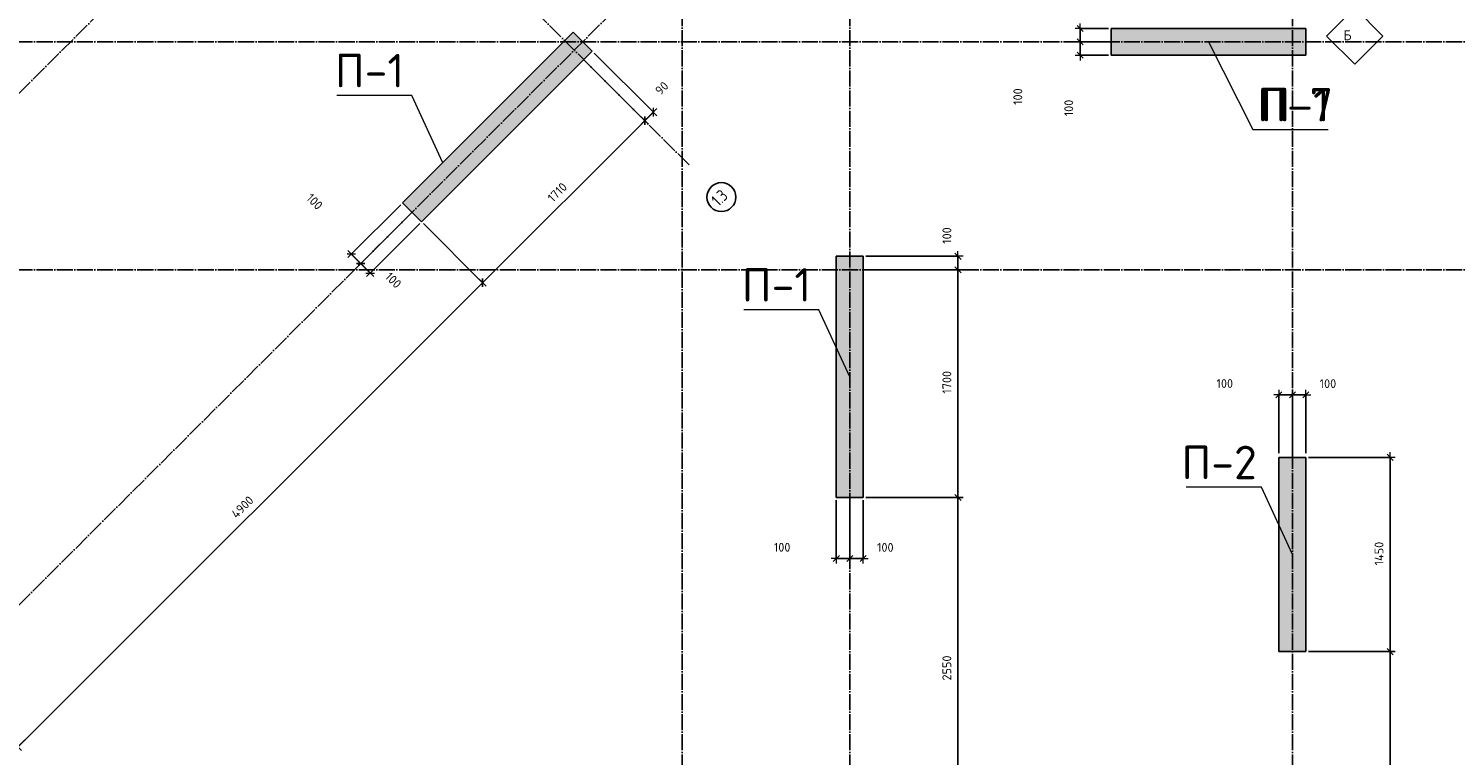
# Model space of a CAD drawing. Header units: millimetres. Extents: x -3057 to 112233, y -2869 to 47508.
# Tile 29 of 48: x 59028 to 69666, y 3075 to 8500. Entities that reach past the tile are written whole.
import ezdxf

# ---------------------------------------------------------------- set-up
doc = ezdxf.new("R2010")
doc.units = ezdxf.units.MM
doc.header["$PDMODE"] = 65
doc.linetypes.add('______11', pattern=[150, 120, -15, 0, -15])
doc.linetypes.add('______5', pattern=[330, 240, -30, 30, -30])
for name, color, linetype, lineweight in [('Standard', 7, 'Continuous', 25), ('Армирование стержнями_ общее', 40, 'Continuous', 35), ('Высотная отметка (отверстия)', 7, 'Continuous', 13), ('Размерная линия_ общее', 7, 'Continuous', 13)]:
    doc.layers.add(name, color=color, linetype=linetype, lineweight=lineweight)
doc.layers.add('Осевая линия_ общее', color=7, linetype='______5', lineweight=13, true_color=0xa0a0a0)
doc.styles.add('ISOCPEUR', font='ISOCPEUR')
doc.dimstyles.new('DIMSTYLE_3', dxfattribs={"dimtxt": 66, "dimasz": 75, "dimexe": 0, "dimexo": 0, "dimgap": 33, "dimtad": 2, "dimdec": 0, "dimrnd": 5, "dimzin": 12, "dimdsep": 46, "dimtxsty": 'ISOCPEUR', "dimblk1": 'ALL_ML_STRICH', "dimblk2": 'ALL_ML_STRICH', "dimsah": 1, "dimcen": 0, "dimclrd": 7, "dimclre": 256, "dimclrt": 7, "dimadec": 0, "dimazin": 0, "dimtfac": 1, "dimtdec": 0, "dimtix": 1, "dimtmove": 2, "dimatfit": 3, "dimfxl": 0, "dimtzin": 0, "dimlwd": 0, "dimlwe": -3, "dimarcsym": 0})
doc.dimstyles.new('DIMSTYLE_7', dxfattribs={"dimtxt": 66, "dimasz": 75, "dimexe": 0, "dimexo": 0, "dimgap": 33, "dimtad": 2, "dimdec": 0, "dimrnd": 5, "dimzin": 12, "dimdsep": 46, "dimtxsty": 'ISOCPEUR', "dimblk1": 'ALL_ML_STRICH', "dimblk2": 'ALL_ML_STRICH', "dimsah": 1, "dimcen": 0, "dimclrd": 7, "dimclre": 256, "dimclrt": 7, "dimadec": 0, "dimazin": 0, "dimtfac": 1, "dimtdec": 0, "dimtix": 1, "dimtmove": 2, "dimatfit": 3, "dimfxl": 0, "dimtvp": 1.2, "dimtzin": 0, "dimlwd": 0, "dimlwe": -3, "dimarcsym": 0})

# ---------------------------------------------------------------- blocks, each defined once
blk = doc.blocks.new('СЛОЖНЫЙ_ОБЪЕКТ_0')
at = {"layer": 'Осевая линия_ общее', "color": 253, "linetype": '______11', "lineweight": -3, "true_color": 0xa0a0a0, "transparency": 33554687}
for p, q in [((63900, -2590), (63900, 47490)), ((65150, -2590), (65150, 21840)), ((68450, -2590), (68450, 20630)), ((53543, 2603), (69496, 18556)), ((55452, 694), (71405, 16646)), ((63952, 7482), (57489, 13945)), ((47230, 8400), (76050, 8400)), ((47230, 6700), (76050, 6700))]:
    blk.add_line(p, q, dxfattribs=at)
at = {"layer": 'Осевая линия_ общее', "color": 7, "linetype": 'Continuous', "lineweight": 25, "transparency": 33554687}
blk.add_circle((64193, 7242), 108, dxfattribs=at)
at = {"layer": 'Осевая линия_ общее', "color": 7, "linetype": 'Continuous', "lineweight": 25, "transparency": 33554687, "insert": (64173, 7167), "char_height": 90, "width": 170.42, "attachment_point": 7, "rotation": 45, "style": 'ISOCPEUR'}
blk.add_mtext('\\W0.79;1.3', dxfattribs=at)
blk = doc.blocks.new('СЛОЖНЫЙ_ОБЪЕКТ_20')
at = {"layer": 'Армирование стержнями_ общее', "color": 7, "linetype": 'Continuous', "lineweight": 13, "transparency": 33554687}
blk.add_lwpolyline([(68915, 8654), (68705, 8444), (68915, 8234), (69125, 8444), (68915, 8654)], close=True, dxfattribs=at)
at = {"layer": 'Армирование стержнями_ общее', "color": 7, "linetype": 'Continuous', "lineweight": 13, "transparency": 33554687, "insert": (68830, 8450), "char_height": 75, "width": 90, "attachment_point": 4, "style": 'ISOCPEUR'}
blk.add_mtext('\\A1;{\\fISOCPEUR|i0|b0;\\H75.000000;\\W1.000000;\\C7;Б}\\P', dxfattribs=at)
blk = doc.blocks.new('ALL_ML_STRICH')
at = {"color": 0, "linetype": 'ByBlock', "lineweight": -2}
for p, q in [((-1, 0), (0.5, 0)), ((-0.3, -0.3), (0.3, 0.3)), ((0, -0.5), (0, 0.5))]:
    blk.add_line(p, q, dxfattribs=at)
blk = doc.blocks.new('*D211')
at = {"layer": 'DEFPOINTS', "color": 7, "linetype": 'Continuous', "lineweight": 13, "transparency": 33554687}
for p in [(65250, 5000), (65250, 2450), (65957, 2450)]:
    blk.add_point(p, dxfattribs=at)
at = {"layer": 'Размерная линия_ общее', "color": 253, "linetype": 'Continuous', "lineweight": -2, "true_color": 0xa0a0a0, "transparency": 33554687}
for p, q in [((65270, 5000), (65957, 5000)), ((65270, 2450), (65957, 2450))]:
    blk.add_line(p, q, dxfattribs=at)
at = {"layer": 'Размерная линия_ общее', "color": 7, "linetype": 'Continuous', "lineweight": -2, "transparency": 33554687}
blk.add_line((65957, 2450), (65957, 5000), dxfattribs=at)
at = {"layer": 'Размерная линия_ общее', "color": 7, "linetype": 'Continuous', "lineweight": 13, "transparency": 33554687, "xscale": 75, "yscale": 75, "zscale": 75}
for p, rotation in [((65957, 5000), 90), ((65957, 2450), 270)]:
    blk.add_blockref('ALL_ML_STRICH', p, dxfattribs=dict(at, rotation=rotation))
at = {"layer": 'Размерная линия_ общее', "color": 7, "linetype": 'Continuous', "lineweight": 13, "transparency": 33554687, "insert": (65874, 3728), "char_height": 66, "width": 264, "attachment_point": 5, "rotation": 90, "style": 'ISOCPEUR'}
blk.add_mtext('\\A1;{2550}', dxfattribs=at)
blk = doc.blocks.new('*D212')
at = {"layer": 'DEFPOINTS', "color": 7, "linetype": 'Continuous', "lineweight": 13, "transparency": 33554687}
for p in [(65250, 6700), (65250, 5000), (65957, 5000)]:
    blk.add_point(p, dxfattribs=at)
at = {"layer": 'Размерная линия_ общее', "color": 253, "linetype": 'Continuous', "lineweight": -2, "true_color": 0xa0a0a0, "transparency": 33554687}
for p, q in [((65270, 6700), (65957, 6700)), ((65270, 5000), (65957, 5000))]:
    blk.add_line(p, q, dxfattribs=at)
at = {"layer": 'Размерная линия_ общее', "color": 7, "linetype": 'Continuous', "lineweight": -2, "transparency": 33554687}
blk.add_line((65957, 5000), (65957, 6700), dxfattribs=at)
at = {"layer": 'Размерная линия_ общее', "color": 7, "linetype": 'Continuous', "lineweight": 13, "transparency": 33554687, "xscale": 75, "yscale": 75, "zscale": 75}
for p, rotation in [((65957, 6700), 90), ((65957, 5000), 270)]:
    blk.add_blockref('ALL_ML_STRICH', p, dxfattribs=dict(at, rotation=rotation))
at = {"layer": 'Размерная линия_ общее', "color": 7, "linetype": 'Continuous', "lineweight": 13, "transparency": 33554687, "insert": (65874, 5860), "char_height": 66, "width": 264, "attachment_point": 5, "rotation": 90, "style": 'ISOCPEUR'}
blk.add_mtext('\\A1;{1700}', dxfattribs=at)
blk = doc.blocks.new('*D213')
at = {"layer": 'DEFPOINTS', "color": 7, "linetype": 'Continuous', "lineweight": 13, "transparency": 33554687}
for p in [(65250, 6800), (65250, 6700), (65957, 6700)]:
    blk.add_point(p, dxfattribs=at)
at = {"layer": 'Размерная линия_ общее', "color": 253, "linetype": 'Continuous', "lineweight": -2, "true_color": 0xa0a0a0, "transparency": 33554687}
for p, q in [((65270, 6800), (65957, 6800)), ((65270, 6700), (65957, 6700))]:
    blk.add_line(p, q, dxfattribs=at)
at = {"layer": 'Размерная линия_ общее', "color": 7, "linetype": 'Continuous', "lineweight": -2, "transparency": 33554687}
blk.add_line((65957, 6700), (65957, 6800), dxfattribs=at)
at = {"layer": 'Размерная линия_ общее', "color": 7, "linetype": 'Continuous', "lineweight": 13, "transparency": 33554687, "xscale": 75, "yscale": 75, "zscale": 75}
for p, rotation in [((65957, 6800), 90), ((65957, 6700), 270)]:
    blk.add_blockref('ALL_ML_STRICH', p, dxfattribs=dict(at, rotation=rotation))
at = {"layer": 'Размерная линия_ общее', "color": 7, "linetype": 'Continuous', "lineweight": 13, "transparency": 33554687, "insert": (65874, 6955), "char_height": 66, "width": 198, "attachment_point": 5, "rotation": 90, "style": 'ISOCPEUR'}
blk.add_mtext('\\A1;{100}', dxfattribs=at)
blk = doc.blocks.new('*D215')
at = {"layer": 'DEFPOINTS', "color": 7, "linetype": 'Continuous', "lineweight": 13, "transparency": 33554687}
for p in [(68550, 3850), (68550, 1200), (69179, 1200)]:
    blk.add_point(p, dxfattribs=at)
at = {"layer": 'Размерная линия_ общее', "color": 253, "linetype": 'Continuous', "lineweight": -2, "true_color": 0xa0a0a0, "transparency": 33554687}
for p, q in [((68570, 3850), (69179, 3850)), ((68570, 1200), (69179, 1200))]:
    blk.add_line(p, q, dxfattribs=at)
at = {"layer": 'Размерная линия_ общее', "color": 7, "linetype": 'Continuous', "lineweight": -2, "transparency": 33554687}
blk.add_line((69179, 1200), (69179, 3850), dxfattribs=at)
at = {"layer": 'Размерная линия_ общее', "color": 7, "linetype": 'Continuous', "lineweight": 13, "transparency": 33554687, "xscale": 75, "yscale": 75, "zscale": 75}
for p, rotation in [((69179, 3850), 90), ((69179, 1200), 270)]:
    blk.add_blockref('ALL_ML_STRICH', p, dxfattribs=dict(at, rotation=rotation))
at = {"layer": 'Размерная линия_ общее', "color": 7, "linetype": 'Continuous', "lineweight": 13, "transparency": 33554687, "insert": (69096, 2528), "char_height": 66, "width": 264, "attachment_point": 5, "rotation": 90, "style": 'ISOCPEUR'}
blk.add_mtext('\\A1;{2650}', dxfattribs=at)
blk = doc.blocks.new('*D216')
at = {"layer": 'DEFPOINTS', "color": 7, "linetype": 'Continuous', "lineweight": 13, "transparency": 33554687}
for p in [(68550, 5300), (68550, 3850), (69179, 3850)]:
    blk.add_point(p, dxfattribs=at)
at = {"layer": 'Размерная линия_ общее', "color": 253, "linetype": 'Continuous', "lineweight": -2, "true_color": 0xa0a0a0, "transparency": 33554687}
for p, q in [((68570, 5300), (69179, 5300)), ((68570, 3850), (69179, 3850))]:
    blk.add_line(p, q, dxfattribs=at)
at = {"layer": 'Размерная линия_ общее', "color": 7, "linetype": 'Continuous', "lineweight": -2, "transparency": 33554687}
blk.add_line((69179, 3850), (69179, 5300), dxfattribs=at)
at = {"layer": 'Размерная линия_ общее', "color": 7, "linetype": 'Continuous', "lineweight": 13, "transparency": 33554687, "xscale": 75, "yscale": 75, "zscale": 75}
for p, rotation in [((69179, 5300), 90), ((69179, 3850), 270)]:
    blk.add_blockref('ALL_ML_STRICH', p, dxfattribs=dict(at, rotation=rotation))
at = {"layer": 'Размерная линия_ общее', "color": 7, "linetype": 'Continuous', "lineweight": 13, "transparency": 33554687, "insert": (69096, 4582), "char_height": 66, "width": 264, "attachment_point": 5, "rotation": 90, "style": 'ISOCPEUR'}
blk.add_mtext('\\A1;{1450}', dxfattribs=at)
blk = doc.blocks.new('*D253')
at = {"layer": 'DEFPOINTS', "color": 7, "linetype": 'Continuous', "lineweight": 13, "transparency": 33554687}
for p in [(66868, 8300), (67100, 8400), (67100, 8300)]:
    blk.add_point(p, dxfattribs=at)
at = {"layer": 'Размерная линия_ общее', "color": 253, "linetype": 'Continuous', "lineweight": -2, "true_color": 0xa0a0a0, "transparency": 33554687}
for p, q in [((67080, 8400), (66868, 8400)), ((67080, 8300), (66868, 8300))]:
    blk.add_line(p, q, dxfattribs=at)
at = {"layer": 'Размерная линия_ общее', "color": 7, "linetype": 'Continuous', "lineweight": -2, "transparency": 33554687}
blk.add_line((66868, 8300), (66868, 8400), dxfattribs=at)
at = {"layer": 'Размерная линия_ общее', "color": 7, "linetype": 'Continuous', "lineweight": 13, "transparency": 33554687, "xscale": 75, "yscale": 75, "zscale": 75}
for p, rotation in [((66868, 8400), 90), ((66868, 8300), 270)]:
    blk.add_blockref('ALL_ML_STRICH', p, dxfattribs=dict(at, rotation=rotation))
at = {"layer": 'Размерная линия_ общее', "color": 7, "linetype": 'Continuous', "lineweight": 13, "transparency": 33554687, "insert": (66783, 7907), "char_height": 66, "width": 198, "attachment_point": 5, "rotation": 90, "style": 'ISOCPEUR'}
blk.add_mtext('\\A1;{100}', dxfattribs=at)
blk = doc.blocks.new('*D254')
at = {"layer": 'DEFPOINTS', "color": 7, "linetype": 'Continuous', "lineweight": 13, "transparency": 33554687}
for p in [(67100, 8500), (66868, 8400), (67100, 8400)]:
    blk.add_point(p, dxfattribs=at)
at = {"layer": 'Размерная линия_ общее', "color": 253, "linetype": 'Continuous', "lineweight": -2, "true_color": 0xa0a0a0, "transparency": 33554687}
for p, q in [((67080, 8500), (66868, 8500)), ((67080, 8400), (66868, 8400))]:
    blk.add_line(p, q, dxfattribs=at)
at = {"layer": 'Размерная линия_ общее', "color": 7, "linetype": 'Continuous', "lineweight": -2, "transparency": 33554687}
blk.add_line((66868, 8400), (66868, 8500), dxfattribs=at)
at = {"layer": 'Размерная линия_ общее', "color": 7, "linetype": 'Continuous', "lineweight": 13, "transparency": 33554687, "xscale": 75, "yscale": 75, "zscale": 75}
for p, rotation in [((66868, 8500), 90), ((66868, 8400), 270)]:
    blk.add_blockref('ALL_ML_STRICH', p, dxfattribs=dict(at, rotation=rotation))
at = {"layer": 'Размерная линия_ общее', "color": 7, "linetype": 'Continuous', "lineweight": 13, "transparency": 33554687, "insert": (66403, 7992), "char_height": 66, "width": 198, "attachment_point": 5, "rotation": 90, "style": 'ISOCPEUR'}
blk.add_mtext('\\A1;{100}', dxfattribs=at)
blk = doc.blocks.new('*D278')
at = {"layer": 'DEFPOINTS', "color": 7, "linetype": 'Continuous', "lineweight": 13, "transparency": 33554687}
for p in [(61958, 7058), (58493, 3593), (58948, 3138)]:
    blk.add_point(p, dxfattribs=at)
at = {"layer": 'Размерная линия_ общее', "color": 253, "linetype": 'Continuous', "lineweight": -2, "true_color": 0xa0a0a0, "transparency": 33554687}
for p, q in [((61972, 7044), (62413, 6603)), ((58507, 3579), (58948, 3138))]:
    blk.add_line(p, q, dxfattribs=at)
at = {"layer": 'Размерная линия_ общее', "color": 7, "linetype": 'Continuous', "lineweight": -2, "transparency": 33554687}
blk.add_line((58948, 3138), (62413, 6603), dxfattribs=at)
at = {"layer": 'Размерная линия_ общее', "color": 7, "linetype": 'Continuous', "lineweight": 13, "transparency": 33554687, "xscale": 75, "yscale": 75, "zscale": 75}
for p, rotation in [((62413, 6603), 44.99999999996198), ((58948, 3138), 224.999999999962)]:
    blk.add_blockref('ALL_ML_STRICH', p, dxfattribs=dict(at, rotation=rotation))
at = {"layer": 'Размерная линия_ общее', "color": 7, "linetype": 'Continuous', "lineweight": 13, "transparency": 33554687, "insert": (60622, 4929), "char_height": 66, "width": 264, "attachment_point": 5, "rotation": 45, "style": 'ISOCPEUR'}
blk.add_mtext('\\A1;{4900}', dxfattribs=at)
blk = doc.blocks.new('*D279')
at = {"layer": 'DEFPOINTS', "color": 7, "linetype": 'Continuous', "lineweight": 13, "transparency": 33554687}
for p in [(63167, 8267), (61958, 7058), (62413, 6603)]:
    blk.add_point(p, dxfattribs=at)
at = {"layer": 'Размерная линия_ общее', "color": 253, "linetype": 'Continuous', "lineweight": -2, "true_color": 0xa0a0a0, "transparency": 33554687}
for p, q in [((63181, 8253), (63622, 7812)), ((61972, 7044), (62413, 6603))]:
    blk.add_line(p, q, dxfattribs=at)
at = {"layer": 'Размерная линия_ общее', "color": 7, "linetype": 'Continuous', "lineweight": -2, "transparency": 33554687}
blk.add_line((62413, 6603), (63622, 7812), dxfattribs=at)
at = {"layer": 'Размерная линия_ общее', "color": 7, "linetype": 'Continuous', "lineweight": 13, "transparency": 33554687, "xscale": 75, "yscale": 75, "zscale": 75}
for p, rotation in [((63622, 7812), 44.99999999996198), ((62413, 6603), 224.999999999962)]:
    blk.add_blockref('ALL_ML_STRICH', p, dxfattribs=dict(at, rotation=rotation))
at = {"layer": 'Размерная линия_ общее', "color": 7, "linetype": 'Continuous', "lineweight": 13, "transparency": 33554687, "insert": (62970, 7278), "char_height": 66, "width": 264, "attachment_point": 5, "rotation": 45, "style": 'ISOCPEUR'}
blk.add_mtext('\\A1;{1710}', dxfattribs=at)
blk = doc.blocks.new('*D280')
at = {"layer": 'DEFPOINTS', "color": 7, "linetype": 'Continuous', "lineweight": 13, "transparency": 33554687}
for p in [(63231, 8331), (63167, 8267), (63622, 7812)]:
    blk.add_point(p, dxfattribs=at)
at = {"layer": 'Размерная линия_ общее', "color": 253, "linetype": 'Continuous', "lineweight": -2, "true_color": 0xa0a0a0, "transparency": 33554687}
for p, q in [((63245, 8317), (63686, 7876)), ((63181, 8253), (63622, 7812))]:
    blk.add_line(p, q, dxfattribs=at)
at = {"layer": 'Размерная линия_ общее', "color": 7, "linetype": 'Continuous', "lineweight": -2, "transparency": 33554687}
blk.add_line((63622, 7812), (63686, 7876), dxfattribs=at)
at = {"layer": 'Размерная линия_ общее', "color": 7, "linetype": 'Continuous', "lineweight": 13, "transparency": 33554687, "xscale": 75, "yscale": 75, "zscale": 75}
for p, rotation in [((63622, 7812), 224.999999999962), ((63686, 7876), 44.99999999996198)]:
    blk.add_blockref('ALL_ML_STRICH', p, dxfattribs=dict(at, rotation=rotation))
at = {"layer": 'Размерная линия_ общее', "color": 7, "linetype": 'Continuous', "lineweight": 13, "transparency": 33554687, "insert": (63749, 8055), "char_height": 66, "width": 132, "attachment_point": 5, "rotation": 45, "style": 'ISOCPEUR'}
blk.add_mtext('\\A1;{90}', dxfattribs=at)
blk = doc.blocks.new('*D303')
at = {"layer": 'DEFPOINTS', "color": 7, "linetype": 'Continuous', "lineweight": 13, "transparency": 33554687}
for p in [(61887, 7129), (61958, 7058), (61575, 6675)]:
    blk.add_point(p, dxfattribs=at)
at = {"layer": 'Размерная линия_ общее', "color": 253, "linetype": 'Continuous', "lineweight": -2, "true_color": 0xa0a0a0, "transparency": 33554687}
for p, q in [((61873, 7115), (61504, 6746)), ((61944, 7044), (61575, 6675))]:
    blk.add_line(p, q, dxfattribs=at)
at = {"layer": 'Размерная линия_ общее', "color": 7, "linetype": 'Continuous', "lineweight": -2, "transparency": 33554687}
blk.add_line((61575, 6675), (61504, 6746), dxfattribs=at)
at = {"layer": 'Размерная линия_ общее', "color": 7, "linetype": 'Continuous', "lineweight": 13, "transparency": 33554687, "yscale": 75, "zscale": 75}
for p, xscale, rotation in [((61504, 6746), 74.99999999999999, 134.9999999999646), ((61575, 6675), 75, 314.9999999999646)]:
    blk.add_blockref('ALL_ML_STRICH', p, dxfattribs=dict(at, xscale=xscale, rotation=rotation))
at = {"layer": 'Размерная линия_ общее', "color": 7, "linetype": 'Continuous', "lineweight": 13, "transparency": 33554687, "insert": (61747, 6622), "char_height": 66, "width": 198, "attachment_point": 5, "rotation": 315, "style": 'ISOCPEUR'}
blk.add_mtext('\\A1;{100}', dxfattribs=at)
blk = doc.blocks.new('*D304')
at = {"layer": 'DEFPOINTS', "color": 7, "linetype": 'Continuous', "lineweight": 13, "transparency": 33554687}
for p in [(61816, 7199), (61887, 7129), (61504, 6746)]:
    blk.add_point(p, dxfattribs=at)
at = {"layer": 'Размерная линия_ общее', "color": 253, "linetype": 'Continuous', "lineweight": -2, "true_color": 0xa0a0a0, "transparency": 33554687}
for p, q in [((61802, 7185), (61434, 6817)), ((61873, 7115), (61504, 6746))]:
    blk.add_line(p, q, dxfattribs=at)
at = {"layer": 'Размерная линия_ общее', "color": 7, "linetype": 'Continuous', "lineweight": -2, "transparency": 33554687}
blk.add_line((61504, 6746), (61434, 6817), dxfattribs=at)
at = {"layer": 'Размерная линия_ общее', "color": 7, "linetype": 'Continuous', "lineweight": 13, "transparency": 33554687, "yscale": 75, "zscale": 75}
for p, xscale, rotation in [((61434, 6817), 74.99999999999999, 134.9999999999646), ((61504, 6746), 75, 314.9999999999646)]:
    blk.add_blockref('ALL_ML_STRICH', p, dxfattribs=dict(at, xscale=xscale, rotation=rotation))
at = {"layer": 'Размерная линия_ общее', "color": 7, "linetype": 'Continuous', "lineweight": 13, "transparency": 33554687, "insert": (61160, 7208), "char_height": 66, "width": 198, "attachment_point": 5, "rotation": 315, "style": 'ISOCPEUR'}
blk.add_mtext('\\A1;{100}', dxfattribs=at)
blk = doc.blocks.new('*D316')
at = {"layer": 'DEFPOINTS', "color": 7, "linetype": 'Continuous', "lineweight": 13, "transparency": 33554687}
for p in [(65050, 5000), (65150, 5000), (65050, 4545)]:
    blk.add_point(p, dxfattribs=at)
at = {"layer": 'Размерная линия_ общее', "color": 253, "linetype": 'Continuous', "lineweight": -2, "true_color": 0xa0a0a0, "transparency": 33554687}
for p, q in [((65050, 4980), (65050, 4545)), ((65150, 4980), (65150, 4545))]:
    blk.add_line(p, q, dxfattribs=at)
at = {"layer": 'Размерная линия_ общее', "color": 7, "linetype": 'Continuous', "lineweight": -2, "transparency": 33554687}
blk.add_line((65050, 4545), (65150, 4545), dxfattribs=at)
at = {"layer": 'Размерная линия_ общее', "color": 7, "linetype": 'Continuous', "lineweight": 13, "transparency": 33554687, "xscale": 75, "yscale": 75, "zscale": 75, "rotation": 180}
blk.add_blockref('ALL_ML_STRICH', (65050, 4545), dxfattribs=at)
at = {"layer": 'Размерная линия_ общее', "color": 7, "linetype": 'Continuous', "lineweight": 13, "transparency": 33554687, "xscale": 75, "yscale": 75, "zscale": 75}
blk.add_blockref('ALL_ML_STRICH', (65150, 4545), dxfattribs=at)
at = {"layer": 'Размерная линия_ общее', "color": 7, "linetype": 'Continuous', "lineweight": 13, "transparency": 33554687, "insert": (64646, 4629), "char_height": 66, "width": 198, "attachment_point": 5, "style": 'ISOCPEUR'}
blk.add_mtext('\\A1;{100}', dxfattribs=at)
blk = doc.blocks.new('*D317')
at = {"layer": 'DEFPOINTS', "color": 7, "linetype": 'Continuous', "lineweight": 13, "transparency": 33554687}
for p in [(65150, 5000), (65250, 5000), (65150, 4545)]:
    blk.add_point(p, dxfattribs=at)
at = {"layer": 'Размерная линия_ общее', "color": 253, "linetype": 'Continuous', "lineweight": -2, "true_color": 0xa0a0a0, "transparency": 33554687}
for p, q in [((65150, 4980), (65150, 4545)), ((65250, 4980), (65250, 4545))]:
    blk.add_line(p, q, dxfattribs=at)
at = {"layer": 'Размерная линия_ общее', "color": 7, "linetype": 'Continuous', "lineweight": -2, "transparency": 33554687}
blk.add_line((65150, 4545), (65250, 4545), dxfattribs=at)
at = {"layer": 'Размерная линия_ общее', "color": 7, "linetype": 'Continuous', "lineweight": 13, "transparency": 33554687, "xscale": 75, "yscale": 75, "zscale": 75, "rotation": 180}
blk.add_blockref('ALL_ML_STRICH', (65150, 4545), dxfattribs=at)
at = {"layer": 'Размерная линия_ общее', "color": 7, "linetype": 'Continuous', "lineweight": 13, "transparency": 33554687, "xscale": 75, "yscale": 75, "zscale": 75}
blk.add_blockref('ALL_ML_STRICH', (65250, 4545), dxfattribs=at)
at = {"layer": 'Размерная линия_ общее', "color": 7, "linetype": 'Continuous', "lineweight": 13, "transparency": 33554687, "insert": (65415, 4628), "char_height": 66, "width": 198, "attachment_point": 5, "style": 'ISOCPEUR'}
blk.add_mtext('\\A1;{100}', dxfattribs=at)
blk = doc.blocks.new('*D320')
at = {"layer": 'DEFPOINTS', "color": 7, "linetype": 'Continuous', "lineweight": 13, "transparency": 33554687}
for p in [(68350, 5767), (68350, 5312), (68450, 5312)]:
    blk.add_point(p, dxfattribs=at)
at = {"layer": 'Размерная линия_ общее', "color": 253, "linetype": 'Continuous', "lineweight": -2, "true_color": 0xa0a0a0, "transparency": 33554687}
for p, q in [((68350, 5332), (68350, 5767)), ((68450, 5332), (68450, 5767))]:
    blk.add_line(p, q, dxfattribs=at)
at = {"layer": 'Размерная линия_ общее', "color": 7, "linetype": 'Continuous', "lineweight": -2, "transparency": 33554687}
blk.add_line((68350, 5767), (68450, 5767), dxfattribs=at)
at = {"layer": 'Размерная линия_ общее', "color": 7, "linetype": 'Continuous', "lineweight": 13, "transparency": 33554687, "xscale": 75, "yscale": 75, "zscale": 75, "rotation": 180}
blk.add_blockref('ALL_ML_STRICH', (68350, 5767), dxfattribs=at)
at = {"layer": 'Размерная линия_ общее', "color": 7, "linetype": 'Continuous', "lineweight": 13, "transparency": 33554687, "xscale": 75, "yscale": 75, "zscale": 75}
blk.add_blockref('ALL_ML_STRICH', (68450, 5767), dxfattribs=at)
at = {"layer": 'Размерная линия_ общее', "color": 7, "linetype": 'Continuous', "lineweight": 13, "transparency": 33554687, "insert": (67946, 5851), "char_height": 66, "width": 198, "attachment_point": 5, "style": 'ISOCPEUR'}
blk.add_mtext('\\A1;{100}', dxfattribs=at)
blk = doc.blocks.new('*D321')
at = {"layer": 'DEFPOINTS', "color": 7, "linetype": 'Continuous', "lineweight": 13, "transparency": 33554687}
for p in [(68450, 5767), (68450, 5312), (68550, 5312)]:
    blk.add_point(p, dxfattribs=at)
at = {"layer": 'Размерная линия_ общее', "color": 253, "linetype": 'Continuous', "lineweight": -2, "true_color": 0xa0a0a0, "transparency": 33554687}
for p, q in [((68450, 5332), (68450, 5767)), ((68550, 5332), (68550, 5767))]:
    blk.add_line(p, q, dxfattribs=at)
at = {"layer": 'Размерная линия_ общее', "color": 7, "linetype": 'Continuous', "lineweight": -2, "transparency": 33554687}
blk.add_line((68450, 5767), (68550, 5767), dxfattribs=at)
at = {"layer": 'Размерная линия_ общее', "color": 7, "linetype": 'Continuous', "lineweight": 13, "transparency": 33554687, "xscale": 75, "yscale": 75, "zscale": 75, "rotation": 180}
blk.add_blockref('ALL_ML_STRICH', (68450, 5767), dxfattribs=at)
at = {"layer": 'Размерная линия_ общее', "color": 7, "linetype": 'Continuous', "lineweight": 13, "transparency": 33554687, "xscale": 75, "yscale": 75, "zscale": 75}
blk.add_blockref('ALL_ML_STRICH', (68550, 5767), dxfattribs=at)
at = {"layer": 'Размерная линия_ общее', "color": 7, "linetype": 'Continuous', "lineweight": 13, "transparency": 33554687, "insert": (68715, 5850), "char_height": 66, "width": 198, "attachment_point": 5, "style": 'ISOCPEUR'}
blk.add_mtext('\\A1;{100}', dxfattribs=at)

msp = doc.modelspace()

# ---------------------------------------------------------------- hatches: boundary and pattern name
at = {"linetype": 'Continuous', "lineweight": 13, "transparency": 33554687}
for points in [[(61816.4, 7199.4), (61957.8, 7058), (63230.6, 8330.8), (63089.2, 8472.2)], [(68550, 8300), (68550, 8500), (67100, 8500), (67100, 8300)]]:
    msp.add_hatch(color=7, dxfattribs=at).paths.add_polyline_path(points)
at = {"layer": 'Standard', "linetype": 'Continuous', "lineweight": 13, "transparency": 33554687}
for points in [[(65050, 5000), (65250, 5000), (65250, 6800), (65050, 6800)], [(68350, 3850), (68550, 3850), (68550, 5300), (68350, 5300)]]:
    msp.add_hatch(color=7, dxfattribs=at).paths.add_polyline_path(points)

# ---------------------------------------------------------------- linework, layer by layer
at = {"color": 7, "linetype": 'Continuous', "lineweight": -3, "transparency": 33554687}
for p, q in [((61816.4, 7199.4), (63089.2, 8472.2)), ((63089.2, 8472.2), (63230.6, 8330.8)), ((67100, 8300), (67100, 8500)), ((67100, 8500), (68550, 8500)), ((68550, 8500), (68550, 8300)), ((63230.6, 8330.8), (61957.8, 7058)), ((68550, 8300), (67100, 8300)), ((61957.8, 7058), (61816.4, 7199.4))]:
    msp.add_line(p, q, dxfattribs=at)
at = {"layer": 'Standard', "color": 7, "linetype": 'Continuous', "lineweight": -3, "transparency": 33554687}
for p, q in [((65050, 5000), (65050, 6800)), ((65050, 6800), (65250, 6800)), ((65250, 6800), (65250, 5000)), ((68350, 3850), (68350, 5300)), ((68350, 5300), (68550, 5300)), ((68550, 5300), (68550, 3850)), ((65250, 5000), (65050, 5000)), ((68550, 3850), (68350, 3850))]:
    msp.add_line(p, q, dxfattribs=at)
at = {"layer": 'Высотная отметка (отверстия)', "color": 7, "linetype": 'Continuous', "lineweight": 13, "transparency": 33554687}
for points in [[(67825, 8400), (68156.2, 7746.5), (68716.2, 7746.5)], [(67825, 8400), (68156.2, 7746.5), (68716.2, 7746.5)], [(62115.9, 7498.9), (61885.2, 8000.8), (61325.2, 8000.8)], [(65150, 5900), (64919.3, 6401.9), (64359.3, 6401.9)], [(68450, 4575), (68219.3, 5076.9), (67659.3, 5076.9)]]:
    msp.add_lwpolyline(points, dxfattribs=at)

# ---------------------------------------------------------------- block references
at = {"layer": 'Армирование стержнями_ общее', "color": 7, "linetype": 'Continuous', "lineweight": 13, "transparency": 33554687}
msp.add_blockref('СЛОЖНЫЙ_ОБЪЕКТ_20', (0, 0), dxfattribs=at)
at = {"layer": 'Осевая линия_ общее', "color": 253, "linetype": '______11', "lineweight": -3, "true_color": 0xa0a0a0, "transparency": 33554687}
msp.add_blockref('СЛОЖНЫЙ_ОБЪЕКТ_0', (0, 0), dxfattribs=at)

# ---------------------------------------------------------------- texts
at = {"layer": 'Высотная отметка (отверстия)', "color": 7, "linetype": 'Continuous', "lineweight": 13, "transparency": 33554687, "char_height": 75, "attachment_point": 8, "style": 'ISOCPEUR'}
for s, insert, width in [('\\A1;{\\fISOCPEUR|i0|b0;\\H250.000000;\\W1.000000;\\C7;П-1}\\P', (61570.2, 8060.8), 604.167), ('\\A1;{\\fISOCPEUR|i0|b0;\\H250.000000;\\W1.000000;\\C7;П-1}\\P', (68471.2, 7806.5), 604.167), ('\\A1;{\\fISOCPEUR|i0|b0;\\H250.000000;\\W1.000000;\\C7;П-7}\\P', (68471.2, 7806.5), 664.583), ('\\A1;{\\fISOCPEUR|i0|b0;\\H250.000000;\\W1.000000;\\C7;П-1}\\P', (64604.3, 6461.9), 604.167), ('\\A1;{\\fISOCPEUR|i0|b0;\\H250.000000;\\W1.000000;\\C7;П-2}\\P', (67904.3, 5136.9), 664.583)]:
    msp.add_mtext(s, dxfattribs=dict(at, insert=insert, width=width))

# ---------------------------------------------------------------- dimensions: what is measured, and where the dimension line sits
at = {"layer": 'Размерная линия_ общее', "color": 7, "linetype": 'Continuous', "lineweight": 13, "transparency": 33554687}
for base, p1, p2, angle, dimstyle, picture, middle in [((66868, 8500), (67080, 8400), (67080, 8500), 90, 'DIMSTYLE_7', '*D254', (66402.6, 7992.4)), ((66868, 8400), (67080, 8300), (67080, 8400), 90, 'DIMSTYLE_7', '*D253', (66782.6, 7907.1)), ((63685.6, 7875.8), (63181.1, 8253), (63244.8, 8316.6), 45, 'DIMSTYLE_7', '*D280', (63748.8, 8055.4)), ((63622, 7812.1), (61972, 7043.8), (63181.1, 8253), 45, 'DIMSTYLE_3', '*D279', (62970.4, 7277.9)), ((61433.7, 6816.7), (61873, 7114.5), (61802.3, 7185.3), 135, 'DIMSTYLE_7', '*D304', (61159.8, 7208.3)), ((61504.4, 6746), (61943.7, 7043.8), (61873, 7114.5), 135, 'DIMSTYLE_7', '*D303', (61746.7, 6622.2)), ((62412.8, 6603), (58507.1, 3579), (61972, 7043.8), 45, 'DIMSTYLE_3', '*D278', (60621.7, 4929.2)), ((65957, 6800), (65270, 6700), (65270, 6800), 90, 'DIMSTYLE_7', '*D213', (65874.1, 6955.4)), ((65957, 6700), (65270, 5000), (65270, 6700), 90, 'DIMSTYLE_3', '*D212', (65874, 5859.9)), ((69179, 5300), (68570, 3850), (68570, 5300), 90, 'DIMSTYLE_3', '*D216', (69096, 4581.6)), ((65957, 5000), (65270, 2450), (65270, 5000), 90, 'DIMSTYLE_3', '*D211', (65874, 3728.3)), ((69179, 3850), (68570, 1200), (68570, 3850), 90, 'DIMSTYLE_3', '*D215', (69096, 2528.3))]:
    dim = msp.add_linear_dim(base=base, p1=p1, p2=p2, angle=angle, dimstyle=dimstyle, override={"dimpost": '<>', "dimclrd": 7, "dimclre": 253, "dimclrt": 7, "dimlwd": 0, "dimlwe": 65533}, dxfattribs=at)
    dim.commit()
    dim.dimension.update_dxf_attribs({"geometry": picture, "text_midpoint": middle, "dimtype": 160})
for base, p1, p2, picture, middle in [((68450, 5767.2), (68350, 5332.3), (68450, 5332.3), '*D320', (67945.6, 5850.7)), ((68550, 5767.2), (68450, 5332.3), (68550, 5332.3), '*D321', (68714.7, 5850)), ((65150, 4545.1), (65050, 4980), (65150, 4980), '*D316', (64645.6, 4628.7)), ((65250, 4545.1), (65150, 4980), (65250, 4980), '*D317', (65414.7, 4627.9))]:
    dim = msp.add_linear_dim(base=base, p1=p1, p2=p2, dimstyle='DIMSTYLE_7', override={"dimpost": '<>', "dimclrd": 7, "dimclre": 253, "dimclrt": 7, "dimlwd": 0, "dimlwe": 65533}, dxfattribs=at)
    dim.commit()
    dim.dimension.update_dxf_attribs({"geometry": picture, "text_midpoint": middle, "dimtype": 160})

doc.saveas('drawing.dxf')
